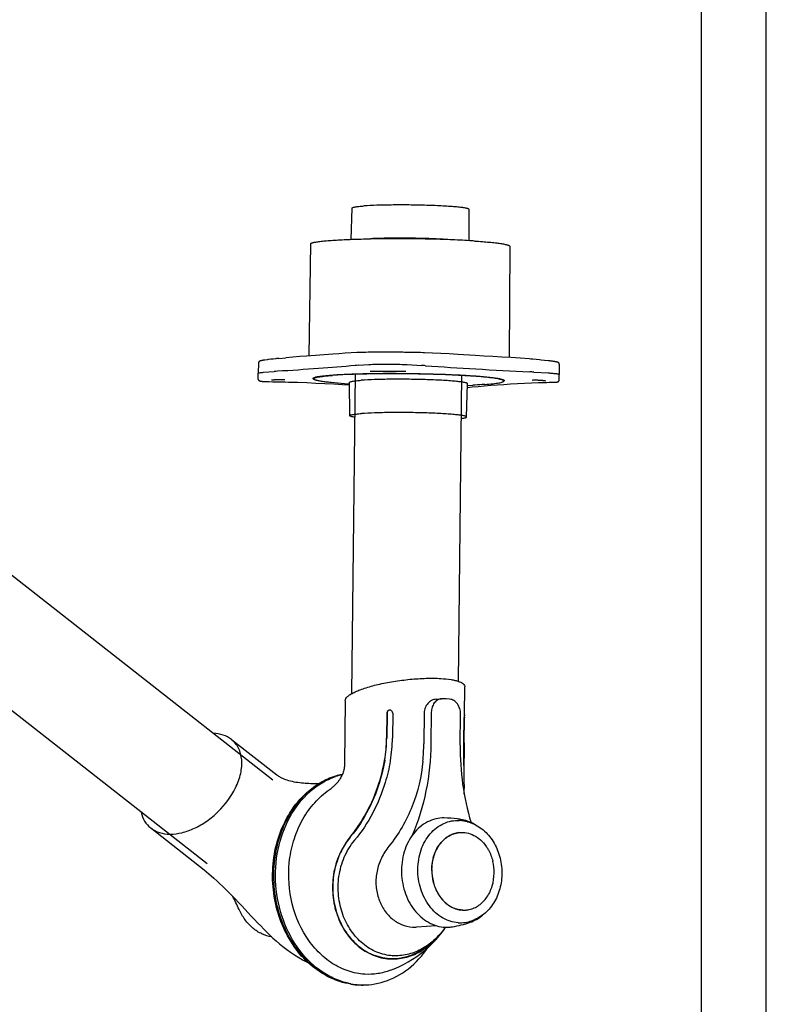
# Model space of a CAD drawing. Extents: x 0 to 420, y 0 to 297.
# Tile 7 of 8: x 362 to 420, y 73 to 148. Entities that reach past the tile are written whole.
import ezdxf

# ---------------------------------------------------------------- set-up
doc = ezdxf.new("R2010")
doc.units = 0
doc.header["$LTSCALE"] = 23.1
for name, color, linetype in [('100350_DXF_CONTINUOUS_LINE', 7, 'CONTINUOUS'), ('102161_DXF_CONTINUOUS_LINE', 7, 'CONTINUOUS'), ('102164_DXF_CONTINUOUS_LINE', 7, 'CONTINUOUS'), ('102200_DXF_CONTINUOUS_LINE', 7, 'CONTINUOUS'), ('102215_DXF_FORMAT', 7, 'CONTINUOUS'), ('105-5481_DXF_CONTINUOUS_LI', 7, 'CONTINUOUS')]:
    doc.layers.add(name, color=color, linetype=linetype)

msp = doc.modelspace()

# ---------------------------------------------------------------- linework, layer by layer
at = {"layer": '100350_DXF_CONTINUOUS_LINE', "color": 7, "linetype": 'CONTINUOUS'}
for p, q in [((388.033, 131.588), (388.103, 133.995)), ((397.118, 131.484), (397.104, 133.892)), ((384.903, 131.23), (384.759, 122.607)), ((389.295, 131.622), (389.509, 131.632)), ((395.86, 131.546), (395.644, 131.561)), ((400.239, 131.054), (400.185, 122.487)), ((388.527, 122.868), (388.464, 122.865)), ((388.607, 122.871), (388.527, 122.868)), ((388.762, 122.876), (388.607, 122.871)), ((388.959, 122.882), (388.762, 122.876)), ((389.151, 122.887), (388.959, 122.882)), ((389.339, 122.891), (389.151, 122.887)), ((389.506, 122.893), (389.339, 122.891)), ((392.486, 122.884), (392.26, 122.887)), ((392.737, 122.879), (392.486, 122.884)), ((392.995, 122.873), (392.737, 122.879)), ((393.374, 122.863), (392.995, 122.873)), ((393.577, 122.857), (393.374, 122.863)), ((393.664, 122.854), (393.577, 122.857)), ((380.883, 122.07), (380.86, 121.275)), ((380.883, 122.07), (380.883, 122.07)), ((381.335, 122.285), (381.297, 122.279)), ((381.376, 122.29), (381.335, 122.285)), ((381.835, 122.35), (381.644, 122.326)), ((382.03, 122.373), (381.835, 122.35)), ((382.23, 122.396), (382.03, 122.373)), ((382.287, 122.403), (382.23, 122.396)), ((382.347, 122.409), (382.287, 122.403)), ((382.453, 122.419), (382.989, 122.468)), ((385.616, 122.671), (384.59, 122.595)), ((401.723, 122.378), (401.722, 122.378)), ((401.861, 122.367), (401.723, 122.378)), ((402.015, 122.354), (401.861, 122.367)), ((402.282, 122.33), (402.015, 122.354)), ((402.922, 122.268), (402.671, 122.293)), ((403.186, 122.241), (402.922, 122.268)), ((403.267, 122.232), (403.186, 122.241)), ((403.342, 122.223), (403.267, 122.232)), ((403.413, 122.214), (403.342, 122.223)), ((403.457, 122.209), (403.413, 122.214)), ((403.498, 122.203), (403.457, 122.209)), ((403.538, 122.198), (403.498, 122.203)), ((403.575, 122.192), (403.538, 122.198)), ((403.61, 122.187), (403.575, 122.192)), ((403.643, 122.182), (403.61, 122.187)), ((403.674, 122.177), (403.643, 122.182)), ((403.704, 122.172), (403.674, 122.177)), ((403.731, 122.168), (403.704, 122.172)), ((381.278, 121.35), (382.107, 121.411)), ((388.557, 121.889), (389.386, 121.951)), ((390.489, 121.407), (390.49, 121.408)), ((390.49, 121.408), (390.492, 121.408)), ((390.492, 121.408), (390.493, 121.408)), ((390.493, 121.408), (390.495, 121.408)), ((390.495, 121.408), (390.497, 121.408)), ((390.497, 121.408), (390.499, 121.408)), ((390.499, 121.408), (390.502, 121.408)), ((390.502, 121.408), (390.506, 121.408)), ((390.506, 121.408), (390.51, 121.409)), ((390.51, 121.409), (390.517, 121.409)), ((390.517, 121.409), (390.526, 121.409)), ((390.526, 121.409), (390.536, 121.41)), ((390.536, 121.41), (390.55, 121.41)), ((390.55, 121.41), (390.572, 121.41)), ((390.572, 121.41), (390.605, 121.411)), ((390.605, 121.411), (390.656, 121.411)), ((390.656, 121.411), (390.738, 121.412)), ((390.738, 121.412), (390.862, 121.412)), ((390.862, 121.412), (391.031, 121.411)), ((391.031, 121.411), (391.177, 121.41)), ((391.177, 121.41), (391.272, 121.409)), ((391.272, 121.409), (391.334, 121.408)), ((391.334, 121.408), (391.373, 121.407)), ((391.373, 121.407), (391.402, 121.407)), ((391.402, 121.407), (391.421, 121.406)), ((391.421, 121.406), (391.434, 121.406)), ((391.434, 121.406), (391.447, 121.405)), ((391.447, 121.405), (391.455, 121.405)), ((391.455, 121.405), (391.463, 121.404)), ((391.463, 121.404), (391.468, 121.404)), ((391.468, 121.404), (391.473, 121.404)), ((391.473, 121.404), (391.475, 121.404)), ((391.475, 121.404), (391.478, 121.403)), ((391.478, 121.403), (391.48, 121.403)), ((391.48, 121.403), (391.482, 121.403)), ((391.482, 121.403), (391.484, 121.403)), ((392.332, 121.944), (393.444, 121.879)), ((402.095, 121.368), (403.207, 121.303)), ((404.049, 121.981), (404.054, 121.185)), ((380.86, 121.274), (380.86, 121.275)), ((380.863, 120.833), (380.86, 121.274)), ((381.276, 120.648), (381.311, 120.645)), ((381.311, 120.645), (381.349, 120.643)), ((381.349, 120.643), (381.389, 120.641)), ((381.389, 120.641), (381.431, 120.639)), ((381.431, 120.639), (381.476, 120.637)), ((381.476, 120.637), (381.523, 120.636)), ((381.523, 120.636), (381.573, 120.634)), ((381.573, 120.634), (381.625, 120.633)), ((381.625, 120.633), (381.709, 120.631)), ((381.709, 120.631), (382.005, 120.627)), ((382.005, 120.627), (382.255, 120.623)), ((382.008, 120.775), (382.023, 120.777)), ((382.023, 120.777), (382.038, 120.779)), ((382.038, 120.779), (382.054, 120.781)), ((382.054, 120.781), (382.071, 120.782)), ((382.071, 120.782), (382.088, 120.784)), ((382.088, 120.784), (382.107, 120.786)), ((382.107, 120.786), (382.127, 120.788)), ((382.127, 120.788), (382.147, 120.789)), ((382.147, 120.789), (382.168, 120.791)), ((382.168, 120.791), (382.19, 120.792)), ((382.19, 120.792), (382.212, 120.794)), ((382.212, 120.794), (382.246, 120.796)), ((382.246, 120.796), (382.281, 120.798)), ((382.255, 120.623), (382.512, 120.617)), ((382.281, 120.798), (382.311, 120.799)), ((382.311, 120.799), (382.34, 120.801)), ((382.34, 120.801), (382.368, 120.802)), ((382.368, 120.802), (382.411, 120.803)), ((382.411, 120.803), (382.453, 120.804)), ((382.453, 120.804), (382.494, 120.805)), ((382.494, 120.805), (382.534, 120.806)), ((382.512, 120.617), (382.776, 120.611)), ((382.534, 120.806), (382.56, 120.806)), ((382.56, 120.806), (382.585, 120.806)), ((382.585, 120.806), (382.609, 120.806)), ((382.609, 120.806), (382.633, 120.806)), ((382.633, 120.806), (382.656, 120.806)), ((382.656, 120.806), (382.678, 120.806)), ((382.678, 120.806), (382.699, 120.805)), ((382.699, 120.805), (382.719, 120.805)), ((382.719, 120.805), (382.738, 120.804)), ((382.738, 120.804), (382.756, 120.804)), ((382.756, 120.804), (382.773, 120.803)), ((382.773, 120.803), (382.789, 120.802)), ((382.776, 120.611), (382.947, 120.606)), ((382.789, 120.802), (382.804, 120.802)), ((382.947, 120.606), (383.2, 120.6)), ((383.2, 120.6), (383.2, 120.6)), ((385.123, 120.847), (385.124, 120.926)), ((387.919, 118.013), (387.904, 120.574)), ((399.78, 120.679), (399.781, 120.758)), ((401.92, 120.542), (402.464, 120.558)), ((402.06, 120.763), (402.072, 120.763)), ((402.072, 120.763), (402.084, 120.763)), ((402.084, 120.763), (402.098, 120.764)), ((402.098, 120.764), (402.112, 120.764)), ((402.112, 120.764), (402.127, 120.764)), ((402.127, 120.764), (402.143, 120.764)), ((402.143, 120.764), (402.16, 120.764)), ((402.16, 120.764), (402.177, 120.764)), ((402.177, 120.764), (402.205, 120.764)), ((402.205, 120.764), (402.234, 120.764)), ((402.234, 120.764), (402.265, 120.763)), ((402.265, 120.763), (402.296, 120.762)), ((402.296, 120.762), (402.329, 120.761)), ((402.329, 120.761), (402.36, 120.76)), ((402.36, 120.76), (402.382, 120.759)), ((402.382, 120.759), (402.415, 120.758)), ((402.415, 120.758), (402.459, 120.755)), ((402.459, 120.755), (402.504, 120.753)), ((402.464, 120.558), (402.465, 120.558)), ((402.465, 120.558), (402.602, 120.562)), ((402.504, 120.753), (402.547, 120.75)), ((402.547, 120.75), (402.589, 120.748)), ((402.589, 120.748), (402.63, 120.745)), ((402.602, 120.562), (402.887, 120.571)), ((402.63, 120.745), (402.67, 120.742)), ((402.67, 120.742), (402.707, 120.738)), ((402.707, 120.738), (402.734, 120.736)), ((402.734, 120.736), (402.759, 120.734)), ((402.759, 120.734), (402.783, 120.731)), ((402.783, 120.731), (402.806, 120.729)), ((402.806, 120.729), (402.828, 120.727)), ((402.828, 120.727), (402.848, 120.724)), ((402.848, 120.724), (402.866, 120.722)), ((402.884, 120.72), (402.894, 120.718)), ((402.887, 120.571), (403.081, 120.576)), ((402.894, 120.718), (402.904, 120.717)), ((402.904, 120.717), (402.914, 120.716)), ((402.914, 120.716), (402.923, 120.714)), ((402.923, 120.714), (402.931, 120.713)), ((403.081, 120.576), (403.269, 120.58)), ((403.269, 120.58), (403.453, 120.583)), ((403.453, 120.583), (403.574, 120.584)), ((403.574, 120.584), (403.615, 120.585)), ((403.615, 120.585), (403.641, 120.586)), ((403.641, 120.586), (403.666, 120.586)), ((403.666, 120.586), (403.69, 120.587)), ((403.69, 120.587), (403.712, 120.588)), ((403.712, 120.588), (403.733, 120.589)), ((403.733, 120.589), (403.754, 120.59)), ((403.754, 120.59), (403.773, 120.592)), ((403.773, 120.592), (403.791, 120.593)), ((404.041, 120.744), (404.054, 121.185)), ((404.041, 120.744), (404.041, 120.744)), ((404.054, 121.185), (404.054, 121.185)), ((386.69, 120.452), (387.369, 120.412)), ((387.369, 120.412), (387.905, 120.38)), ((387.905, 120.447), (387.502, 120.475)), ((396.92, 117.91), (396.994, 120.47)), ((396.991, 120.342), (397.393, 120.361))]:
    msp.add_line(p, q, dxfattribs=at)
for points in [[(388.464, 122.865), (388.024, 122.841), (387.56, 122.812), (387.088, 122.779), (386.606, 122.744), (385.616, 122.671)], [(396.24, 122.724), (395.581, 122.762), (394.929, 122.797), (394.284, 122.828), (393.664, 122.854)], [(381.297, 122.279), (381.279, 122.276), (381.261, 122.273), (381.244, 122.27), (381.227, 122.267), (381.211, 122.265), (381.196, 122.262), (381.181, 122.259), (381.166, 122.256), (381.153, 122.253), (381.139, 122.251), (381.126, 122.248), (381.114, 122.245), (381.102, 122.242), (381.09, 122.24), (381.079, 122.237), (381.069, 122.234), (381.058, 122.231), (381.049, 122.228), (381.039, 122.225), (381.03, 122.223), (381.022, 122.22), (381.013, 122.217), (381.005, 122.214), (380.997, 122.211), (380.989, 122.207), (380.982, 122.204), (380.974, 122.2), (380.967, 122.196), (380.959, 122.192), (380.951, 122.187), (380.944, 122.181), (380.936, 122.175), (380.928, 122.168), (380.92, 122.16), (380.913, 122.151), (380.905, 122.141), (380.899, 122.129), (380.893, 122.117), (380.888, 122.103), (380.885, 122.089), (380.884, 122.076), (380.883, 122.07)], [(381.644, 122.326), (381.551, 122.314), (381.376, 122.29)], [(382.453, 122.419), (382.438, 122.418), (382.347, 122.409)], [(384.59, 122.595), (384.065, 122.555), (383.531, 122.513), (382.989, 122.468)], [(401.722, 122.378), (401.035, 122.43), (400.331, 122.478), (399.634, 122.523), (398.942, 122.565), (398.257, 122.606), (397.578, 122.646), (396.24, 122.724)], [(402.671, 122.293), (402.543, 122.305), (402.282, 122.33)], [(404.049, 121.981), (404.049, 121.985), (404.048, 121.997), (404.046, 122.009), (404.043, 122.021), (404.039, 122.032), (404.034, 122.043), (404.028, 122.053), (404.022, 122.062), (404.015, 122.069), (404.009, 122.076), (404.002, 122.082), (403.996, 122.087), (403.99, 122.092), (403.983, 122.096), (403.978, 122.1), (403.972, 122.103), (403.966, 122.106), (403.961, 122.109), (403.955, 122.112), (403.95, 122.114), (403.944, 122.116), (403.938, 122.118), (403.932, 122.121), (403.926, 122.123), (403.92, 122.125), (403.913, 122.127), (403.907, 122.129), (403.9, 122.131), (403.893, 122.133), (403.885, 122.135), (403.877, 122.137), (403.869, 122.139), (403.861, 122.141), (403.852, 122.143), (403.843, 122.146), (403.834, 122.148), (403.824, 122.15), (403.813, 122.152), (403.803, 122.154), (403.792, 122.156), (403.781, 122.159), (403.769, 122.161), (403.757, 122.163), (403.731, 122.168)], [(390.486, 121.407), (390.486, 121.407), (390.487, 121.407), (390.487, 121.407), (390.487, 121.407), (390.487, 121.407), (390.488, 121.407), (390.488, 121.407), (390.489, 121.407), (390.489, 121.407)], [(391.484, 121.403), (391.486, 121.403), (391.487, 121.403), (391.487, 121.403), (391.488, 121.403), (391.489, 121.402), (391.489, 121.402), (391.49, 121.402), (391.49, 121.402), (391.49, 121.402), (391.49, 121.402)], [(380.863, 120.833), (380.863, 120.827), (380.864, 120.814), (380.867, 120.8), (380.871, 120.787), (380.876, 120.774), (380.883, 120.763), (380.89, 120.752), (380.897, 120.743), (380.905, 120.735), (380.913, 120.728), (380.92, 120.722), (380.928, 120.716), (380.935, 120.711), (380.943, 120.707), (380.95, 120.704), (380.957, 120.7), (380.964, 120.697), (380.971, 120.694), (380.978, 120.692), (380.985, 120.689), (380.992, 120.687), (381, 120.685), (381.007, 120.683), (381.015, 120.681), (381.023, 120.679), (381.031, 120.677), (381.04, 120.675), (381.049, 120.674), (381.058, 120.672), (381.067, 120.67), (381.077, 120.669), (381.087, 120.667), (381.098, 120.666), (381.109, 120.664), (381.12, 120.663), (381.132, 120.661), (381.144, 120.66), (381.157, 120.658), (381.17, 120.657), (381.183, 120.655), (381.197, 120.654), (381.212, 120.653), (381.227, 120.651), (381.243, 120.65), (381.276, 120.648)], [(381.923, 120.758), (381.923, 120.758), (381.923, 120.759), (381.924, 120.759), (381.925, 120.76), (381.927, 120.76), (381.929, 120.761), (381.931, 120.761), (381.933, 120.762), (381.936, 120.763), (381.939, 120.763), (381.942, 120.764), (381.946, 120.765), (381.949, 120.766), (381.953, 120.767), (381.958, 120.767), (381.962, 120.768), (381.967, 120.769), (381.972, 120.77), (381.978, 120.771), (381.983, 120.772), (381.989, 120.773), (381.995, 120.773), (382.002, 120.774), (382.008, 120.775)], [(382.804, 120.802), (382.818, 120.801), (382.825, 120.8), (382.831, 120.8), (382.838, 120.799), (382.843, 120.799), (382.849, 120.798), (382.854, 120.798), (382.859, 120.797), (382.864, 120.797), (382.869, 120.796), (382.873, 120.796), (382.877, 120.795), (382.881, 120.795), (382.885, 120.794), (382.888, 120.794), (382.891, 120.793), (382.894, 120.793), (382.897, 120.792), (382.899, 120.792), (382.901, 120.791), (382.903, 120.791), (382.904, 120.79), (382.905, 120.79), (382.906, 120.79)], [(383.2, 120.6), (383.898, 120.58), (384.608, 120.554), (385.309, 120.523), (386.004, 120.489), (386.69, 120.452)], [(396.986, 120.179), (397.354, 120.22), (397.817, 120.266), (398.292, 120.308), (398.778, 120.348), (399.274, 120.386), (399.782, 120.423), (400.301, 120.458), (400.83, 120.49), (401.369, 120.518), (401.92, 120.542)], [(401.995, 120.756), (401.995, 120.756), (401.996, 120.756), (401.997, 120.757), (401.998, 120.757), (402, 120.757), (402.001, 120.758), (402.003, 120.758), (402.005, 120.758), (402.008, 120.759), (402.011, 120.759), (402.013, 120.759), (402.017, 120.76), (402.02, 120.76), (402.024, 120.76), (402.027, 120.761), (402.031, 120.761), (402.036, 120.761), (402.04, 120.762), (402.045, 120.762), (402.05, 120.762), (402.055, 120.762), (402.06, 120.763)], [(402.866, 120.722), (402.878, 120.721), (402.884, 120.72)], [(402.931, 120.713), (402.939, 120.712), (402.942, 120.711), (402.946, 120.711), (402.949, 120.71), (402.952, 120.709), (402.955, 120.709), (402.958, 120.708), (402.961, 120.708), (402.963, 120.707), (402.966, 120.707), (402.968, 120.706), (402.97, 120.706), (402.972, 120.705), (402.974, 120.705), (402.975, 120.704), (402.977, 120.704), (402.978, 120.703), (402.979, 120.703), (402.98, 120.703), (402.981, 120.702), (402.981, 120.702)], [(403.791, 120.593), (403.799, 120.593), (403.808, 120.594), (403.816, 120.595), (403.824, 120.596), (403.831, 120.596), (403.839, 120.597), (403.846, 120.598), (403.853, 120.599), (403.86, 120.6), (403.867, 120.6), (403.873, 120.601), (403.879, 120.602), (403.885, 120.603), (403.891, 120.604), (403.897, 120.605), (403.902, 120.606), (403.908, 120.608), (403.914, 120.609), (403.919, 120.61), (403.924, 120.612), (403.93, 120.613), (403.935, 120.615), (403.941, 120.617), (403.946, 120.619), (403.952, 120.621), (403.958, 120.624), (403.964, 120.627), (403.971, 120.63), (403.978, 120.634), (403.985, 120.639), (403.992, 120.644), (403.999, 120.651), (404.006, 120.658), (404.013, 120.666), (404.02, 120.675), (404.026, 120.685), (404.031, 120.696), (404.035, 120.707), (404.038, 120.719), (404.04, 120.73), (404.041, 120.742), (404.041, 120.744)]]:
    msp.add_lwpolyline(points, dxfattribs=at)
for centre, radius, start, end in [((391.253, 16.402), 115.237, 87.81621, 90.867), ((392.515, 51.466), 80.15, 86.6818, 87.76297), ((393.699, 72.878), 58.705, 86.26491, 86.62543), ((389.951, 85.008), 37.888, 90.14363, 90.67146), ((390.47, -45.689), 168.586, 89.95864, 90.2089), ((390.299, -12.372), 135.268, 89.87604, 90.1879), ((390.46, -53.636), 176.533, 89.74363, 89.95707), ((390.163, -173.606), 296.502, 89.78991, 89.91702), ((390.459, -52.391), 175.288, 89.49849, 89.74148), ((390.661, -43.159), 166.054, 89.54043, 89.79691), ((391.401, 54.484), 68.408, 89.28066, 89.50388), ((383.376, 104.246), 17.212, 93.4153, 94.22683), ((389.442, 109.809), 12.113, 94.19216, 95.21976), ((389.89, 80.849), 40.565, 90.24964, 90.56842), ((391.55, 61.306), 60.104, 89.33564, 89.45589), ((391.493, 88.758), 33.178, 86.11146, 86.62771), ((423.058, 553.147), 432.282, 266.11146, 266.62771), ((428.315, 643.292), 522.581, 266.63371, 267.08905), ((399.74, 81.329), 40.108, 86.63371, 87.08905), ((385.215, 120.975), 0.172, 234.03101, 237.044), ((385.239, 121.012), 0.216, 237.03576, 239.67218)]:
    msp.add_arc(centre, radius, start, end, dxfattribs=at)
for points, knots in [([(397.104, 133.892), (397.104, 133.9), (397.092, 133.914), (397.071, 133.927), (397.035, 133.944), (396.972, 133.963), (396.829, 133.996), (396.586, 134.033), (396.223, 134.074), (395.771, 134.112), (395.243, 134.147), (394.651, 134.177), (394.008, 134.201), (393.332, 134.219), (392.409, 134.235), (391.295, 134.237), (390.081, 134.215), (389.329, 134.181), (388.995, 134.156)], [0, 0, 0, 0, 0.003252, 0.005784, 0.009049, 0.017897, 0.029898, 0.063231, 0.108426, 0.164445, 0.229957, 0.303383, 0.382949, 0.466726, 0.552681, 0.722776, 0.876825, 1, 1, 1, 1]), ([(388.103, 133.995), (388.103, 134.004), (388.116, 134.018), (388.138, 134.03), (388.176, 134.047), (388.242, 134.065), (388.392, 134.095), (388.646, 134.127), (388.868, 134.146), (388.995, 134.156)], [0, 0, 0, 0, 0.029608, 0.052871, 0.082944, 0.16458, 0.275386, 0.583101, 1, 1, 1, 1]), ([(384.903, 131.23), (384.904, 131.254), (384.949, 131.285), (385.011, 131.312), (385.092, 131.337), (385.193, 131.361), (385.371, 131.395), (385.646, 131.433), (386.037, 131.475), (386.504, 131.512), (387.043, 131.546), (387.426, 131.564), (387.628, 131.573)], [0, 0, 0, 0, 0.025203, 0.047695, 0.077655, 0.115234, 0.160444, 0.273435, 0.415607, 0.585428, 0.780977, 1, 1, 1, 1]), ([(387.628, 131.573), (387.774, 131.579), (388.4, 131.603), (389.028, 131.618), (389.509, 131.625)], [0, 0, 0, 0, 0.232525, 1, 1, 1, 1]), ([(395.644, 131.561), (395.17, 131.594), (394.148, 131.643), (392.577, 131.679), (391.006, 131.679), (389.983, 131.654), (389.509, 131.632)], [0, 0, 0, 0, 0.231905, 0.500001, 0.768097, 1, 1, 1, 1]), ([(397.523, 131.459), (397.725, 131.446), (398.107, 131.418), (398.645, 131.373), (399.112, 131.324), (399.501, 131.274), (399.775, 131.229), (399.952, 131.191), (400.052, 131.165), (400.133, 131.138), (400.195, 131.11), (400.239, 131.077), (400.239, 131.054)], [0, 0, 0, 0, 0.219042, 0.414582, 0.584401, 0.726571, 0.839559, 0.884768, 0.922346, 0.952305, 0.974797, 1, 1, 1, 1]), ([(380.86, 121.275), (380.86, 121.279), (380.87, 121.289), (380.906, 121.303), (380.984, 121.32), (381.114, 121.336), (381.218, 121.345), (381.278, 121.35)], [0, 0, 0, 0, 0.029614, 0.082843, 0.275169, 0.582974, 1, 1, 1, 1]), ([(388.34, 121.871), (387.401, 121.785), (385.405, 121.623), (383.407, 121.491), (382.35, 121.428)], [0, 0, 0, 0, 0.471216, 1, 1, 1, 1]), ([(389.386, 121.951), (389.589, 121.966), (390.051, 121.983), (390.786, 121.991), (391.565, 121.979), (392.085, 121.959), (392.332, 121.944)], [0, 0, 0, 0, 0.207182, 0.469825, 0.748162, 1, 1, 1, 1]), ([(392.121, 121.407), (391.706, 121.411), (390.904, 121.413), (390.101, 121.415), (389.714, 121.414)], [0, 0, 0, 0, 0.516987, 1, 1, 1, 1]), ([(403.207, 121.303), (403.326, 121.296), (403.493, 121.284), (403.7, 121.264), (403.822, 121.25), (403.918, 121.235), (403.99, 121.22), (404.031, 121.208), (404.054, 121.192), (404.054, 121.185)], [0, 0, 0, 0, 0.412743, 0.582813, 0.725622, 0.839352, 0.922731, 0.975344, 1, 1, 1, 1]), ([(385.085, 120.879), (385.085, 120.891), (385.099, 120.911), (385.126, 120.929), (385.173, 120.952), (385.254, 120.978), (385.376, 121.007), (385.532, 121.036), (385.805, 121.075), (386.224, 121.119), (386.813, 121.163), (387.51, 121.201), (388.301, 121.232), (389.171, 121.254), (390.104, 121.268), (391.42, 121.275), (393.084, 121.261), (395.012, 121.212), (396.264, 121.155), (396.856, 121.12)], [0, 0, 0, 0, 0.003121, 0.005427, 0.008359, 0.016236, 0.026883, 0.040308, 0.056477, 0.096778, 0.147095, 0.206502, 0.273888, 0.347982, 0.427384, 0.510588, 0.682043, 0.849394, 1, 1, 1, 1]), ([(385.114, 120.836), (385.109, 120.84), (385.096, 120.85), (385.085, 120.867), (385.085, 120.879)], [0, 0, 0, 0, 0.318246, 1, 1, 1, 1]), ([(385.123, 120.847), (385.123, 120.862), (385.144, 120.885), (385.179, 120.905), (385.241, 120.931), (385.348, 120.961), (385.511, 120.994), (385.718, 121.026), (386.077, 121.069), (386.369, 121.094), (386.577, 121.11)], [0, 0, 0, 0, 0.02943, 0.052572, 0.082536, 0.164003, 0.27473, 0.414493, 0.58262, 1, 1, 1, 1]), ([(387.502, 120.475), (387.166, 120.498), (386.693, 120.536), (386.107, 120.6), (385.766, 120.646), (385.527, 120.687), (385.373, 120.722), (385.285, 120.746), (385.215, 120.771), (385.161, 120.796), (385.123, 120.826), (385.123, 120.847)], [0, 0, 0, 0, 0.415547, 0.585176, 0.726952, 0.839503, 0.884523, 0.921958, 0.951835, 0.974336, 1, 1, 1, 1]), ([(399.78, 120.679), (399.78, 120.693), (399.761, 120.716), (399.728, 120.736), (399.669, 120.764), (399.568, 120.795), (399.413, 120.831), (399.216, 120.867), (398.873, 120.918), (398.349, 120.976), (397.615, 121.038), (396.755, 121.094), (395.79, 121.143), (394.743, 121.183), (393.641, 121.213), (392.138, 121.238), (390.324, 121.242), (388.346, 121.205), (387.12, 121.15), (386.577, 121.11)], [0, 0, 0, 0, 0.003228, 0.005742, 0.008988, 0.017798, 0.029764, 0.044868, 0.063041, 0.108191, 0.164181, 0.229678, 0.303104, 0.382682, 0.466482, 0.552468, 0.72264, 0.876767, 1, 1, 1, 1]), ([(387.904, 120.574), (387.904, 120.583), (387.916, 120.598), (387.938, 120.61), (387.976, 120.627), (388.043, 120.645), (388.195, 120.676), (388.452, 120.708), (388.676, 120.728), (388.805, 120.737)], [0, 0, 0, 0, 0.029259, 0.05228, 0.082132, 0.163441, 0.274103, 0.582099, 1, 1, 1, 1]), ([(396.994, 120.47), (396.995, 120.479), (396.983, 120.493), (396.963, 120.506), (396.926, 120.523), (396.864, 120.542), (396.719, 120.576), (396.475, 120.613), (396.109, 120.655), (395.654, 120.693), (395.12, 120.728), (394.522, 120.758), (393.873, 120.783), (393.189, 120.801), (392.256, 120.817), (391.131, 120.82), (389.903, 120.797), (389.142, 120.762), (388.805, 120.737)], [0, 0, 0, 0, 0.003205, 0.005701, 0.008928, 0.0177, 0.029631, 0.062843, 0.107948, 0.163908, 0.229391, 0.302818, 0.382409, 0.466233, 0.552252, 0.722502, 0.876709, 1, 1, 1, 1]), ([(396.856, 121.12), (397.075, 121.108), (397.489, 121.081), (398.074, 121.035), (398.583, 120.986), (399.01, 120.935), (399.31, 120.889), (399.504, 120.85), (399.615, 120.823), (399.702, 120.796), (399.765, 120.769), (399.806, 120.744), (399.82, 120.719), (399.82, 120.709)], [0, 0, 0, 0, 0.217632, 0.412755, 0.582784, 0.725492, 0.839078, 0.884533, 0.922287, 0.952321, 0.974751, 0.990057, 1, 1, 1, 1]), ([(398.327, 120.416), (398.535, 120.432), (398.826, 120.457), (399.186, 120.5), (399.393, 120.532), (399.555, 120.565), (399.662, 120.595), (399.724, 120.621), (399.759, 120.641), (399.78, 120.664), (399.78, 120.679)], [0, 0, 0, 0, 0.41738, 0.585507, 0.72527, 0.835997, 0.917464, 0.947428, 0.97057, 1, 1, 1, 1]), ([(399.796, 120.672), (399.794, 120.671), (399.786, 120.665), (399.777, 120.66), (399.77, 120.656)], [0, 0, 0, 0, 0.227134, 1, 1, 1, 1]), ([(399.82, 120.709), (399.82, 120.706), (399.817, 120.691), (399.805, 120.679), (399.796, 120.672)], [0, 0, 0, 0, 0.209881, 1, 1, 1, 1]), ([(398.327, 120.416), (398.255, 120.411), (397.944, 120.389), (397.633, 120.372), (397.393, 120.361)], [0, 0, 0, 0, 0.230136, 1, 1, 1, 1]), ([(387.919, 118.013), (387.919, 118.022), (387.932, 118.037), (387.953, 118.049), (387.991, 118.065), (388.057, 118.083), (388.207, 118.114), (388.462, 118.146), (388.684, 118.165), (388.812, 118.175)], [0, 0, 0, 0, 0.029259, 0.05228, 0.082132, 0.163441, 0.274103, 0.582099, 1, 1, 1, 1]), ([(388.317, 117.891), (388.259, 117.9), (388.159, 117.917), (388.046, 117.943), (387.979, 117.966), (387.944, 117.982), (387.919, 118), (387.919, 118.013)], [0, 0, 0, 0, 0.412147, 0.714301, 0.823886, 0.90642, 1, 1, 1, 1]), ([(396.92, 117.91), (396.92, 117.919), (396.909, 117.933), (396.889, 117.945), (396.853, 117.962), (396.791, 117.981), (396.648, 118.015), (396.406, 118.052), (396.043, 118.093), (395.593, 118.131), (395.064, 118.165), (394.472, 118.195), (393.829, 118.22), (393.152, 118.238), (392.229, 118.254), (391.114, 118.256), (389.899, 118.234), (389.146, 118.2), (388.812, 118.175)], [0, 0, 0, 0, 0.003205, 0.005701, 0.008928, 0.0177, 0.029631, 0.062843, 0.107948, 0.163908, 0.229391, 0.302818, 0.382409, 0.466233, 0.552252, 0.722502, 0.876709, 1, 1, 1, 1]), ([(396.52, 117.797), (396.578, 117.804), (396.678, 117.819), (396.792, 117.842), (396.859, 117.864), (396.895, 117.879), (396.92, 117.897), (396.92, 117.91)], [0, 0, 0, 0, 0.412136, 0.714298, 0.823893, 0.906419, 1, 1, 1, 1])]:
    msp.add_open_spline(points, degree=3, knots=knots, dxfattribs=at)
at = {"layer": '102161_DXF_CONTINUOUS_LINE', "color": 7, "linetype": 'CONTINUOUS'}
for p, q in [((388.073, 96.611), (388.356, 121.232)), ((396.287, 97.556), (396.557, 121.137))]:
    msp.add_line(p, q, dxfattribs=at)
at = {"layer": '102164_DXF_CONTINUOUS_LINE', "color": 7, "linetype": 'CONTINUOUS'}
for p, q in [((381.984, 89.957), (354.878, 111.213)), ((376.923, 83.503), (350.302, 104.378))]:
    msp.add_line(p, q, dxfattribs=at)
at = {"layer": '102200_DXF_CONTINUOUS_LINE', "color": 7, "linetype": 'CONTINUOUS'}
for p, q in [((396.757, 94.999), (396.782, 97.127)), ((387.568, 96.067), (387.512, 91.204)), ((394.562, 96.183), (394.993, 96.215)), ((395.063, 96.217), (394.993, 96.215)), ((395.336, 96.21), (395.063, 96.217)), ((395.609, 96.185), (395.336, 96.21)), ((390.776, 95.103), (390.754, 93.185)), ((390.786, 95.101), (390.764, 93.182)), ((391.229, 95.106), (391.207, 93.187)), ((393.648, 95.137), (393.621, 92.734)), ((394.198, 95.178), (394.171, 92.775)), ((396.421, 92.642), (396.448, 95.045)), ((396.715, 92.862), (396.737, 94.781)), ((396.755, 94.831), (396.756, 94.916)), ((396.755, 94.805), (396.755, 94.831)), ((396.732, 92.832), (396.754, 94.751)), ((378.806, 93.084), (382.292, 90.35)), ((396.715, 92.832), (396.715, 92.862)), ((396.705, 91.075), (396.705, 91.115)), ((396.708, 91.124), (396.707, 91.091)), ((396.707, 91.091), (396.707, 91.084)), ((396.707, 91.084), (396.707, 91.075)), ((388.294, 85.319), (388.29, 85.314)), ((393.092, 78.646), (394.562, 78.755)), ((388.005, 74.276), (388.001, 74.276))]:
    msp.add_line(p, q, dxfattribs=at)
for points in [[(387.512, 91.204), (387.512, 91.16), (387.507, 91.081), (387.5, 90.999), (387.489, 90.913), (387.474, 90.824), (387.454, 90.734), (387.431, 90.645), (387.404, 90.556), (387.374, 90.468), (387.34, 90.383), (387.304, 90.302), (387.266, 90.224), (387.226, 90.15), (387.185, 90.08), (387.143, 90.013), (387.101, 89.949), (387.058, 89.89), (387.014, 89.833), (386.97, 89.778), (386.926, 89.726), (386.882, 89.677), (386.838, 89.63), (386.795, 89.586), (386.753, 89.544), (386.712, 89.505), (386.672, 89.469), (386.635, 89.436), (386.6, 89.407), (386.569, 89.38), (386.541, 89.359), (386.518, 89.341), (386.499, 89.326), (386.486, 89.316), (386.478, 89.311), (386.477, 89.31)], [(385.54, 89.677), (385.421, 89.674), (385.298, 89.673), (385.171, 89.673), (385.041, 89.674), (384.908, 89.676), (384.772, 89.68), (384.634, 89.686), (384.493, 89.695), (384.351, 89.706), (384.208, 89.719), (384.064, 89.736), (383.92, 89.757), (383.777, 89.78), (383.636, 89.807), (383.497, 89.837), (383.362, 89.87), (383.232, 89.907), (383.107, 89.945), (382.988, 89.986), (382.877, 90.029), (382.775, 90.072), (382.68, 90.115), (382.595, 90.158), (382.52, 90.199), (382.454, 90.238), (382.397, 90.274), (382.348, 90.307), (382.308, 90.337), (382.291, 90.35)], [(396.736, 88.869), (396.73, 89.089), (396.725, 89.296)], [(372.585, 86.269), (376.709, 83.035), (376.877, 82.899), (377.058, 82.748), (377.251, 82.582), (377.455, 82.402), (377.668, 82.208), (377.891, 82.001), (378.122, 81.781), (378.358, 81.55), (378.6, 81.309), (378.846, 81.059), (379.094, 80.803), (379.343, 80.542), (379.593, 80.277), (379.842, 80.011)], [(379.842, 80.011), (380.336, 79.483), (380.578, 79.224), (380.818, 78.971)], [(380.818, 78.971), (381.056, 78.724), (381.291, 78.483), (381.526, 78.249), (381.761, 78.021), (382.002, 77.796), (382.25, 77.573), (382.507, 77.352), (382.775, 77.134), (383.06, 76.915), (383.36, 76.7), (383.672, 76.492), (383.999, 76.29), (384.341, 76.098), (384.69, 75.919), (384.697, 75.915)], [(391.048, 75.311), (391.328, 75.422), (391.704, 75.587), (392.069, 75.766), (392.422, 75.959), (392.762, 76.165), (393.091, 76.385), (393.409, 76.618), (393.715, 76.864), (394.009, 77.124), (394.293, 77.398), (394.564, 77.685), (394.822, 77.986), (395.068, 78.301), (395.227, 78.521)]]:
    msp.add_lwpolyline(points, dxfattribs=at)
for centre, radius, start, end in [((391.005, 95.118), 0.22, 73.08468, 75.52179), ((399.33, 94.751), 2.593, 178.73184, 179.34086), ((415.411, 94.534), 18.658, 179.16623, 179.33412), ((379.964, 93.303), 10.79, 350.29825, 359.37513), ((379.828, 93.305), 10.937, 350.40367, 359.35765), ((380.254, 93.306), 10.954, 350.23788, 359.37968), ((377.654, 92.916), 15.968, 354.60074, 359.34944), ((416.279, 92.397), 19.86, 179.29087, 196.68973), ((376.548, 93.9), 14.258, 350.08754, 350.24681), ((380.971, 93.192), 10.228, 349.96304, 350.18575), ((469.602, 90.999), 72.898, 179.94042, 181.33905), ((453.073, 89.987), 56.377, 178.89377, 179.01265), ((388.423, 85.169), 5.337, 101.66528, 107.61659), ((388.56, 85.156), 5.361, 103.21319, 108.95516), ((390.406, 83.009), 8.366, 153.95777, 154.83105), ((390.348, 83.038), 8.301, 153.19086, 153.95739), ((390.514, 83.078), 8.37, 153.95761, 154.69488), ((362.951, 72.63), 18.015, 24.1388, 27.68169), ((392.9, 81.235), 2.596, 266.64214, 274.24545), ((389.899, 82.459), 6.61, 323.52893, 324.60245), ((389.458, 82.535), 7.028, 325.17066, 326.23259), ((391.461, 80.23), 3.806, 266.38955, 266.62336), ((388.967, 79.447), 5.259, 266.62682, 287.67619), ((388.841, 79.504), 5.327, 260.85431, 268.02052), ((388.975, 79.541), 5.354, 259.55993, 266.60196), ((388.837, 79.431), 5.254, 268.03919, 274.65759)]:
    msp.add_arc(centre, radius, start, end, dxfattribs=at)
for points, knots in [([(387.568, 96.067), (387.569, 96.187), (387.718, 96.376), (387.973, 96.56), (388.27, 96.723), (388.636, 96.881), (389.245, 97.099), (390.133, 97.339), (391.305, 97.566), (392.548, 97.725), (393.766, 97.804), (394.56, 97.799), (394.935, 97.777)], [0, 0, 0, 0, 0.046138, 0.080796, 0.124001, 0.175524, 0.234766, 0.372853, 0.529654, 0.69446, 0.855287, 1, 1, 1, 1]), ([(394.935, 97.777), (395.196, 97.761), (395.565, 97.727), (396.02, 97.638), (396.287, 97.562), (396.5, 97.474), (396.657, 97.374), (396.758, 97.259), (396.782, 97.168), (396.782, 97.127)], [0, 0, 0, 0, 0.379434, 0.537041, 0.671355, 0.782043, 0.870286, 0.940011, 1, 1, 1, 1]), ([(394.562, 96.183), (394.445, 96.174), (394.207, 96.102), (393.91, 95.868), (393.702, 95.534), (393.65, 95.27), (393.648, 95.137)], [0, 0, 0, 0, 0.232776, 0.479503, 0.736717, 1, 1, 1, 1]), ([(394.993, 96.215), (394.886, 96.207), (394.667, 96.137), (394.407, 95.898), (394.239, 95.564), (394.2, 95.309), (394.198, 95.178)], [0, 0, 0, 0, 0.225516, 0.46533, 0.725054, 1, 1, 1, 1]), ([(396.448, 95.045), (396.45, 95.185), (396.411, 95.461), (396.233, 95.825), (395.958, 96.091), (395.723, 96.174), (395.609, 96.185)], [0, 0, 0, 0, 0.271761, 0.533526, 0.775994, 1, 1, 1, 1]), ([(391.06, 95.331), (391.027, 95.34), (390.955, 95.341), (390.859, 95.294), (390.793, 95.209), (390.777, 95.139), (390.776, 95.103)], [0, 0, 0, 0, 0.24599, 0.49396, 0.74583, 1, 1, 1, 1]), ([(391.055, 95.332), (390.992, 95.343), (390.847, 95.303), (390.787, 95.167), (390.786, 95.101)], [0, 0, 0, 0, 0.493761, 1, 1, 1, 1]), ([(391.229, 95.106), (391.23, 95.154), (391.2, 95.254), (391.114, 95.315), (391.069, 95.329)], [0, 0, 0, 0, 0.504234, 1, 1, 1, 1]), ([(396.743, 94.927), (396.742, 94.918), (396.74, 94.879), (396.738, 94.839), (396.737, 94.808)], [0, 0, 0, 0, 0.219471, 1, 1, 1, 1]), ([(396.753, 95), (396.752, 95), (396.751, 94.99), (396.748, 94.979), (396.746, 94.955), (396.744, 94.937), (396.743, 94.927)], [0, 0, 0, 0, 0.071072, 0.26628, 0.580216, 1, 1, 1, 1]), ([(396.756, 94.916), (396.756, 94.927), (396.756, 94.947), (396.757, 94.976), (396.755, 94.988), (396.755, 94.999), (396.753, 95)], [0, 0, 0, 0, 0.419823, 0.734919, 0.930736, 1, 1, 1, 1]), ([(378.806, 93.084), (378.617, 93.232), (378.162, 93.468), (377.659, 93.547), (377.398, 93.556)], [0, 0, 0, 0, 0.479623, 1, 1, 1, 1]), ([(379.118, 89.352), (379.292, 89.709), (379.554, 90.419), (379.655, 91.486), (379.452, 92.288), (379.126, 92.792), (378.918, 92.996), (378.806, 93.084)], [0, 0, 0, 0, 0.295218, 0.556679, 0.786255, 0.89389, 1, 1, 1, 1]), ([(394.171, 92.775), (394.157, 91.55), (393.906, 89.131), (393.199, 86.801), (392.735, 85.702)], [0, 0, 0, 0, 0.506723, 1, 1, 1, 1]), ([(396.705, 91.115), (396.705, 91.258), (396.706, 91.83), (396.71, 92.403), (396.715, 92.832)], [0, 0, 0, 0, 0.249507, 1, 1, 1, 1]), ([(396.732, 92.832), (396.727, 92.405), (396.72, 91.835), (396.711, 91.266), (396.708, 91.124)], [0, 0, 0, 0, 0.750532, 1, 1, 1, 1]), ([(387.971, 85.608), (388.312, 86.023), (389.551, 87.781), (390.317, 89.86), (390.594, 91.445)], [0, 0, 0, 0, 0.250103, 1, 1, 1, 1]), ([(390.612, 91.482), (390.532, 91.011), (390.054, 88.907), (389.053, 86.902), (387.987, 85.602)], [0, 0, 0, 0, 0.221212, 1, 1, 1, 1]), ([(391.042, 91.409), (390.944, 90.855), (390.416, 88.677), (389.358, 86.615), (388.294, 85.319)], [0, 0, 0, 0, 0.25134, 1, 1, 1, 1]), ([(393.551, 91.416), (393.439, 90.233), (393.028, 88.464), (391.985, 86.314), (391.305, 85.325), (390.931, 84.859)], [0, 0, 0, 0, 0.498645, 0.749158, 1, 1, 1, 1]), ([(388.001, 74.276), (387.628, 74.345), (386.882, 74.566), (385.464, 75.317), (383.92, 76.807), (382.674, 79.162), (382.104, 81.858), (382.27, 84.609), (383.156, 87.121), (384.463, 88.823), (385.755, 89.774), (386.46, 90.103), (386.819, 90.226)], [0, 0, 0, 0, 0.055875, 0.113456, 0.234783, 0.364754, 0.500001, 0.635248, 0.765221, 0.886548, 0.94413, 1, 1, 1, 1]), ([(382.939, 86.782), (383.148, 87.196), (383.63, 87.979), (384.543, 88.986), (385.606, 89.771), (386.401, 90.127), (386.808, 90.256)], [0, 0, 0, 0, 0.261327, 0.514405, 0.760025, 1, 1, 1, 1]), ([(386.808, 90.256), (386.409, 90.129), (385.626, 89.775), (384.578, 88.989), (383.676, 87.969), (383.201, 87.175), (382.995, 86.753)], [0, 0, 0, 0, 0.236243, 0.480464, 0.734838, 1, 1, 1, 1]), ([(372.585, 86.269), (372.784, 86.113), (373.267, 85.868), (374.108, 85.757), (375.032, 85.881), (375.991, 86.229), (376.936, 86.782), (378.091, 87.745), (378.788, 88.676), (379.118, 89.352)], [0, 0, 0, 0, 0.094389, 0.197413, 0.31238, 0.439441, 0.576312, 0.718973, 1, 1, 1, 1]), ([(383.313, 84.004), (383.395, 84.562), (383.659, 85.645), (384.35, 87.127), (385.292, 88.376), (386.068, 89.036), (386.477, 89.31)], [0, 0, 0, 0, 0.26644, 0.523004, 0.767592, 1, 1, 1, 1]), ([(371.849, 87.479), (371.902, 87.239), (372.075, 86.782), (372.401, 86.413), (372.585, 86.269)], [0, 0, 0, 0, 0.512565, 1, 1, 1, 1]), ([(387.994, 74.245), (387.428, 74.336), (386.298, 74.702), (384.801, 75.715), (383.559, 77.122), (382.636, 78.832), (382.076, 80.743), (381.907, 82.746), (382.137, 84.727), (382.559, 85.982), (382.834, 86.567)], [0, 0, 0, 0, 0.113013, 0.230031, 0.352142, 0.479165, 0.60974, 0.741687, 0.872517, 1, 1, 1, 1]), ([(387.994, 74.245), (387.444, 74.334), (386.339, 74.695), (384.87, 75.703), (383.642, 77.114), (382.724, 78.839), (382.168, 80.773), (382.004, 82.802), (382.242, 84.802), (382.67, 86.067), (382.948, 86.656)], [0, 0, 0, 0, 0.109703, 0.224817, 0.346494, 0.474229, 0.606196, 0.739735, 0.871899, 1, 1, 1, 1]), ([(387.971, 85.608), (387.63, 85.192), (387.053, 84.265), (386.602, 82.701), (386.554, 81.096), (386.881, 79.565), (387.545, 78.214), (388.498, 77.137), (389.672, 76.416), (390.553, 76.214), (390.989, 76.188)], [0, 0, 0, 0, 0.13508, 0.27023, 0.403997, 0.534334, 0.659266, 0.777794, 0.890528, 1, 1, 1, 1]), ([(387.987, 85.602), (387.744, 85.305), (387.293, 84.64), (386.802, 83.451), (386.552, 82.004), (386.665, 80.37), (387.226, 78.759), (388.202, 77.418), (389.488, 76.508), (390.486, 76.254), (390.977, 76.225)], [0, 0, 0, 0, 0.096843, 0.201366, 0.322359, 0.464065, 0.61006, 0.74709, 0.876004, 1, 1, 1, 1]), ([(391.221, 76.431), (390.81, 76.457), (389.977, 76.649), (388.866, 77.326), (387.96, 78.336), (387.322, 79.603), (386.998, 81.043), (387.024, 82.557), (387.428, 84.041), (387.968, 84.922), (388.29, 85.314)], [0, 0, 0, 0, 0.109679, 0.22249, 0.34093, 0.465685, 0.595858, 0.729562, 0.864771, 1, 1, 1, 1]), ([(390.931, 84.859), (390.707, 84.582), (390.32, 83.977), (389.973, 82.964), (389.893, 81.91), (390.074, 80.897), (390.491, 79.997), (391.109, 79.278), (391.88, 78.795), (392.461, 78.66), (392.748, 78.643)], [0, 0, 0, 0, 0.135827, 0.270829, 0.404122, 0.534122, 0.658993, 0.777602, 0.89046, 1, 1, 1, 1]), ([(389.072, 75.008), (388.638, 75.033), (387.758, 75.208), (386.527, 75.811), (385.428, 76.724), (384.183, 78.314), (383.218, 80.796), (383.158, 82.949), (383.313, 84.004)], [0, 0, 0, 0, 0.109882, 0.223617, 0.34277, 0.467753, 0.730641, 1, 1, 1, 1]), ([(381.909, 77.882), (381.648, 77.921), (381.122, 78.084), (380.416, 78.545), (379.818, 79.194), (379.517, 79.718), (379.391, 79.998)], [0, 0, 0, 0, 0.232013, 0.474845, 0.73104, 1, 1, 1, 1]), ([(390.989, 76.188), (391.382, 76.165), (392.193, 76.239), (393.348, 76.699), (394.393, 77.473), (394.968, 78.15), (395.227, 78.521)], [0, 0, 0, 0, 0.234185, 0.476272, 0.731032, 1, 1, 1, 1]), ([(395.215, 78.529), (394.966, 78.193), (394.417, 77.581), (393.433, 76.885), (392.355, 76.474), (391.602, 76.409), (391.237, 76.43)], [0, 0, 0, 0, 0.268345, 0.522874, 0.765231, 1, 1, 1, 1]), ([(390.977, 76.225), (391.306, 76.206), (391.981, 76.251), (392.962, 76.568), (393.88, 77.116), (394.415, 77.609), (394.664, 77.882)], [0, 0, 0, 0, 0.237182, 0.480742, 0.734344, 1, 1, 1, 1]), ([(390.564, 74.436), (391.235, 74.649), (392.535, 75.352), (393.52, 76.442), (393.932, 77.054)], [0, 0, 0, 0, 0.488532, 1, 1, 1, 1]), ([(391.048, 75.311), (390.734, 75.192), (390.081, 75.019), (389.406, 74.988), (389.072, 75.008)], [0, 0, 0, 0, 0.501458, 1, 1, 1, 1])]:
    msp.add_open_spline(points, degree=3, knots=knots, dxfattribs=at)
at = {"layer": '102215_DXF_FORMAT', "color": 7, "linetype": 'CONTINUOUS'}
for p, q in [((419.998, -0.002), (419.998, 296.998)), ((414.998, 4.998), (414.998, 291.998))]:
    msp.add_line(p, q, dxfattribs=at)
at = {"layer": '105-5481_DXF_CONTINUOUS_LI', "color": 7, "linetype": 'CONTINUOUS'}
for p, q in [((396.37, 86.941), (396.365, 86.942)), ((396.768, 79.944), (396.774, 79.944))]:
    msp.add_line(p, q, dxfattribs=at)
for centre, radius, start, end in [((395.092, 78.778), 8.263, 82.24947, 89.25761), ((395.105, 78.891), 8.149, 81.10349, 82.23343), ((396.21, 84.255), 2.594, 78.31555, 86.58722), ((395.112, 78.935), 8.104, 79.42498, 81.07325), ((395.133, 79.04), 7.92, 76.52783, 78.32539), ((397, 83.409), 2.678, 142.16211, 142.493), ((395.915, 83.103), 3.062, 34.31934, 34.88964), ((397.653, 83.083), 3.412, 164.52866, 165.01513), ((395.383, 82.852), 3.653, 13.42674, 13.80731), ((395.316, 82.837), 3.722, 359.32591, 13.40622), ((396.716, 81.868), 1.925, 269.79739, 271.28534), ((396.716, 81.867), 1.923, 271.28553, 271.54249), ((396.716, 81.866), 1.922, 271.73529, 272.11292), ((396.716, 81.865), 1.921, 272.11282, 274.91226), ((396.716, 81.863), 1.919, 274.91279, 277.84858), ((396.716, 81.863), 1.92, 277.84862, 278.11627), ((396.715, 81.872), 1.929, 278.11921, 281.58743), ((396.713, 81.881), 1.938, 281.58529, 281.87054), ((394.501, 86.793), 8.237, 279.21345, 289.01424), ((394.575, 86.566), 7.92, 290.15069, 291.94825), ((395.386, 81.333), 2.705, 271.46128, 279.2192)]:
    msp.add_arc(centre, radius, start, end, dxfattribs=at)
for points, knots in [([(395.199, 87.04), (394.977, 87.043), (394.526, 86.993), (393.883, 86.751), (393.297, 86.356), (392.791, 85.823), (392.384, 85.175), (391.988, 84.183), (391.85, 83.08), (391.972, 81.984), (392.258, 80.941), (392.783, 80.002), (393.511, 79.29), (394.12, 78.902), (394.776, 78.669), (395.232, 78.623), (395.455, 78.629)], [0, 0, 0, 0, 0.055534, 0.11184, 0.169955, 0.230557, 0.293885, 0.359749, 0.496222, 0.565552, 0.634182, 0.765484, 0.827578, 0.886999, 0.944186, 1, 1, 1, 1]), ([(396.274, 78.978), (396.066, 78.99), (395.645, 79.068), (395.048, 79.333), (394.503, 79.735), (393.862, 80.442), (393.415, 81.342), (393.191, 82.326), (393.122, 83.344), (393.29, 84.356), (393.693, 85.254), (394.093, 85.832), (394.58, 86.299), (395.136, 86.637), (395.74, 86.831), (396.159, 86.857), (396.364, 86.845)], [0, 0, 0, 0, 0.056096, 0.113872, 0.174047, 0.236911, 0.369361, 0.438203, 0.507479, 0.643144, 0.708365, 0.770997, 0.830948, 0.888547, 0.944542, 1, 1, 1, 1]), ([(397.612, 86.504), (397.455, 86.601), (397.128, 86.767), (396.776, 86.869), (396.599, 86.902)], [0, 0, 0, 0, 0.505707, 1, 1, 1, 1]), ([(396.978, 86.742), (397.153, 86.7), (397.499, 86.579), (398.151, 86.202), (398.853, 85.494), (399.416, 84.4), (399.674, 83.16), (399.602, 81.896), (399.206, 80.731), (398.616, 79.927), (398.027, 79.458), (397.702, 79.287), (397.535, 79.22)], [0, 0, 0, 0, 0.056946, 0.115358, 0.237285, 0.366426, 0.500001, 0.633576, 0.762716, 0.884643, 0.943054, 1, 1, 1, 1]), ([(396.321, 85.912), (396.184, 85.896), (395.911, 85.833), (395.525, 85.653), (395.173, 85.393), (394.972, 85.175), (394.879, 85.057)], [0, 0, 0, 0, 0.24041, 0.485375, 0.737919, 1, 1, 1, 1]), ([(394.885, 85.052), (394.978, 85.171), (395.18, 85.39), (395.533, 85.652), (395.92, 85.834), (396.195, 85.897), (396.332, 85.913)], [0, 0, 0, 0, 0.26215, 0.514723, 0.759654, 1, 1, 1, 1]), ([(396.332, 85.913), (396.524, 85.936), (396.923, 85.922), (397.497, 85.722), (398.017, 85.361), (398.301, 85.034), (398.426, 84.854)], [0, 0, 0, 0, 0.235917, 0.478105, 0.732041, 1, 1, 1, 1]), ([(394.347, 83.968), (394.401, 84.168), (394.542, 84.552), (394.757, 84.9), (394.879, 85.057)], [0, 0, 0, 0, 0.510594, 1, 1, 1, 1]), ([(394.365, 83.993), (394.391, 84.09), (394.512, 84.461), (394.7, 84.81), (394.876, 85.04)], [0, 0, 0, 0, 0.257958, 1, 1, 1, 1]), ([(398.444, 84.829), (398.499, 84.748), (398.711, 84.403), (398.858, 84.02), (398.93, 83.724)], [0, 0, 0, 0, 0.244611, 1, 1, 1, 1]), ([(394.347, 83.968), (394.327, 83.896), (394.259, 83.603), (394.228, 83.302), (394.225, 83.076)], [0, 0, 0, 0, 0.247395, 1, 1, 1, 1]), ([(394.236, 83.077), (394.237, 83.152), (394.25, 83.451), (394.299, 83.749), (394.357, 83.965)], [0, 0, 0, 0, 0.252505, 1, 1, 1, 1]), ([(394.225, 83.076), (394.221, 82.74), (394.304, 82.073), (394.68, 81.167), (395.188, 80.556), (395.676, 80.212), (395.939, 80.093), (396.072, 80.048)], [0, 0, 0, 0, 0.267213, 0.527207, 0.771864, 0.88792, 1, 1, 1, 1]), ([(394.236, 83.077), (394.233, 82.742), (394.314, 82.077), (394.689, 81.173), (395.194, 80.562), (395.679, 80.217), (395.941, 80.097), (396.074, 80.052)], [0, 0, 0, 0, 0.267119, 0.527075, 0.77178, 0.887882, 1, 1, 1, 1]), ([(397.112, 79.985), (397.246, 80.013), (397.511, 80.099), (398.01, 80.383), (398.539, 80.94), (398.939, 81.809), (399.033, 82.461), (399.037, 82.793)], [0, 0, 0, 0, 0.112144, 0.226988, 0.468035, 0.727337, 1, 1, 1, 1]), ([(396.62, 79.945), (396.573, 79.947), (396.388, 79.962), (396.205, 80.003), (396.072, 80.048)], [0, 0, 0, 0, 0.248104, 1, 1, 1, 1]), ([(396.074, 80.052), (396.125, 80.034), (396.332, 79.972), (396.548, 79.944), (396.709, 79.944)], [0, 0, 0, 0, 0.253291, 1, 1, 1, 1]), ([(396.274, 78.978), (396.448, 78.968), (396.799, 78.983), (397.139, 79.071), (397.303, 79.131)], [0, 0, 0, 0, 0.498665, 1, 1, 1, 1]), ([(397.185, 79.006), (397.355, 79.065), (397.688, 79.218), (397.987, 79.43), (398.128, 79.549)], [0, 0, 0, 0, 0.49429, 1, 1, 1, 1])]:
    msp.add_open_spline(points, degree=3, knots=knots, dxfattribs=at)

doc.saveas('drawing.dxf')
